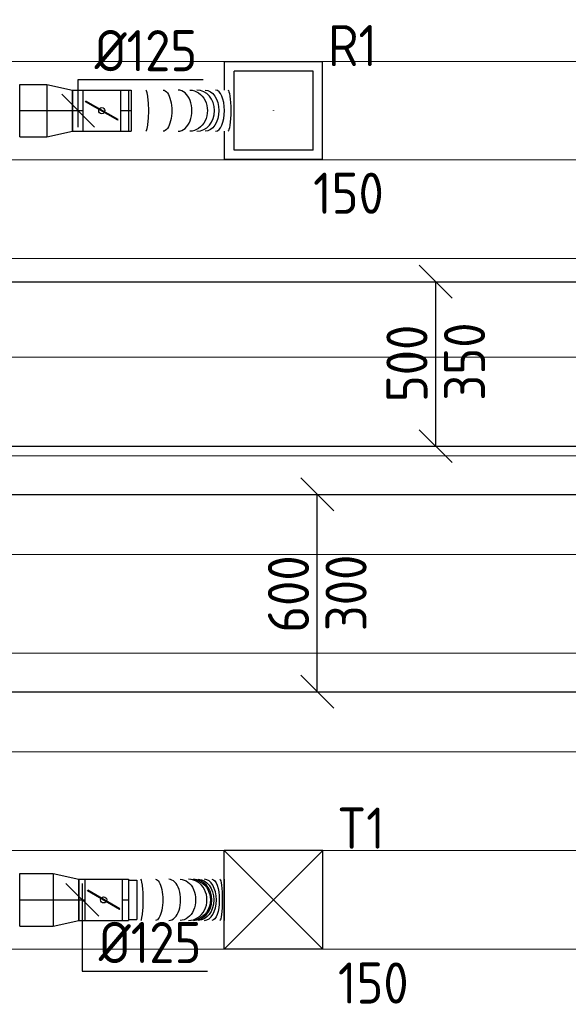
# Model space of a CAD drawing. Header units: millimetres. Extents: x -72915 to 21022, y 6278 to 52916.
# Tile 9 of 60: x -50687 to -49019, y 17281 to 20275. Entities that reach past the tile are written whole.
import ezdxf
from ezdxf.enums import TextEntityAlignment as Align

# ---------------------------------------------------------------- set-up
doc = ezdxf.new("R2010")
doc.units = ezdxf.units.MM
doc.header["$LTSCALE"] = 50
doc.linetypes.add('CENTER2', pattern=[28.575, 19.05, -3.175, 3.175, -3.175])
for name, color, linetype in [('4plfd', 254, 'Continuous'), ('WL570---_RETOUR', 100, 'Continuous'), ('WL570---_RETOUR_HL', 1, 'Continuous'), ('WL570---_TOEVOER', 200, 'Continuous'), ('WL570---_TOEVOER_HL', 1, 'Continuous'), ('WL570---_TOEVOER_RST', 200, 'Continuous'), ('WL570---_TOEVOER_RST_HL', 1, 'Continuous'), ('WM570---_RETOUR', 2, 'Continuous'), ('WM570---_RETOUR_PR', 2, 'Continuous'), ('WM570---_TOEVOER', 2, 'Continuous'), ('WM570---_TOEVOER_PR', 2, 'Continuous'), ('WM570---_TOEVOER_RST_PR', 1, 'Continuous')]:
    doc.layers.add(name, color=color, linetype=linetype)
doc.layers.add('WL570---_BESTAAND-MAATVOERING', color=161, linetype='Continuous', lineweight=0)
doc.styles.add('BURO-025', font='ISO96.shx', dxfattribs={"height": 125})

# ---------------------------------------------------------------- blocks, each defined once
blk = doc.blocks.new('Groep-73')
at = {"color": 8, "linetype": 'Continuous', "lineweight": 13}
for p, q in [((-54820.8, 18699.1), (-22154.9, 18699.1)), ((-54820.8, 18699.1), (-22154.9, 18699.1)), ((-54820.8, 18399.1), (-22154.9, 18399.1)), ((-54820.8, 18099.1), (-22154.9, 18099.1)), ((-54820.8, 17799.1), (-22154.9, 17799.1)), ((-54820.8, 17499.1), (-22154.9, 17499.1)), ((-22154.9, 17199.1), (-54820.8, 17199.1)), ((-54820.8, 16899.1), (-22154.9, 16899.1)), ((-22154.9, 16599.1), (-54820.8, 16599.1)), ((-22154.9, 16299.1), (-54820.8, 16299.1)), ((-22154.9, 15999.1), (-54820.8, 15999.1))]:
    blk.add_line(p, q, dxfattribs=at)
blk = doc.blocks.new('Groep-79')
at = {"color": 8}
blk.add_blockref('Groep-73', (0, 0), dxfattribs=at)
blk = doc.blocks.new('Block plafond 1e verd')
at = {"layer": '4plfd'}
blk.add_blockref('Groep-79', (22004.9, -19149), dxfattribs=at)
blk = doc.blocks.new('*U358')
at = {"color": 0, "ltscale": 10}
for p, q in [((150, 150, -2500), (-150, 150, -2500)), ((-150, -150, -2500), (-150, 150, -2500)), ((150, -150, -2500), (-150, 150, -2500)), ((-150, -150, -2500), (150, 150, -2500)), ((150, -150, -2500), (150, 150, -2500)), ((150, -150, -2500), (-150, -150, -2500))]:
    blk.add_line(p, q, dxfattribs=at)
at = {"layer": 'WL570---_TOEVOER_RST_HL', "linetype": 'CENTER2'}
blk.add_circle((0, 0, -2500), 0.075, dxfattribs=at)
at = {"layer": 'WL570---_TOEVOER_RST', "color": 2, "style": 'BURO-025'}
for tag in ['MC', 'Q']:
    blk.add_attdef(tag, text='', height=125, dxfattribs=at).set_placement((0, 0), align=Align.MIDDLE)
at = {"layer": 'WM570---_TOEVOER_RST_PR', "color": 2, "style": 'BURO-025'}
blk.add_attdef('POSNR', text='', height=125, dxfattribs=at).set_placement((0, 0), align=Align.MIDDLE)
blk = doc.blocks.new('*U459')
at = {"color": 0, "ltscale": 10}
for p, q in [((0, 80, -2700), (101.5, 80, -2700)), ((0, -80, -2700), (0, 80, -2700)), ((101.5, 80, -2700), (101.5, -80, -2700)), ((0, -80, -2700), (101.5, -80, -2700))]:
    blk.add_line(p, q, dxfattribs=at)
at = {"layer": 'WL570---_TOEVOER_HL', "linetype": 'CENTER2'}
blk.add_line((0, 0, -2700), (101.5, 0, -2700), dxfattribs=at)
at = {"layer": 'WM570---_TOEVOER_PR', "color": 2, "style": 'BURO-025'}
blk.add_attdef('POSNR', text='', height=125, dxfattribs=at).set_placement((0, 0), align=Align.MIDDLE)
blk = doc.blocks.new('*U460')
at = {"color": 0, "ltscale": 10}
for p, q in [((0, 62.5, -2700), (19, 62.5, -2700)), ((0, -62.5, -2700), (0, 62.5, -2700)), ((0, -62.5, -2700), (19, -62.5, -2700))]:
    blk.add_line(p, q, dxfattribs=at)
at = {"layer": 'WL570---_TOEVOER_HL', "linetype": 'CENTER2'}
blk.add_line((0, 0, -2700), (19, 0, -2700), dxfattribs=at)
at = {"layer": 'WM570---_TOEVOER_PR', "color": 2, "style": 'BURO-025'}
blk.add_attdef('POSNR', text='', height=125, dxfattribs=at).set_placement((0, 0), align=Align.MIDDLE)
blk = doc.blocks.new('*U461')
at = {"color": 0, "ltscale": 10}
for p, q in [((0, 80, -2700), (78.2, 62.5, -2700)), ((0, 80, -2700), (0, -80, -2700)), ((78.2, 62.5, -2700), (78.2, -62.5, -2700)), ((0, -80, -2700), (78.2, -62.5, -2700))]:
    blk.add_line(p, q, dxfattribs=at)
at = {"layer": 'WL570---_TOEVOER_HL', "linetype": 'CENTER2'}
blk.add_line((0, 0, -2700), (78.2, 0, -2700), dxfattribs=at)
for centre in [(0, 0, -2700), (78.2, 0, -2700)]:
    blk.add_circle(centre, 0.075, dxfattribs=at)
at = {"layer": 'WM570---_TOEVOER_PR', "color": 2, "style": 'BURO-025'}
blk.add_attdef('POSNR', text='', height=125, dxfattribs=at).set_placement((0, 0), align=Align.MIDDLE)
blk = doc.blocks.new('*U462')
at = {"ltscale": 10}
for p, q in [((-56.4, 62.5, -2700), (56.4, 62.5, -2700)), ((-56.4, -62.5, -2700), (-56.4, 62.5, -2700)), ((56.4, 62.5, -2700), (56.4, -62.5, -2700)), ((75.4, 59.4, -2700), (100.8, 59.4, -2700)), ((100.8, 59.4, -2700), (100.8, -59.4, -2700)), ((-49.4, 27.3, -2700), (-48.4, 29.1, -2700)), ((48.4, -29.1, -2700), (-49.4, 27.3, -2700)), ((49.4, -27.3, -2700), (-48.4, 29.1, -2700)), ((48.4, -29.1, -2700), (49.4, -27.3, -2700)), ((75.4, -59.4, -2700), (100.8, -59.4, -2700)), ((-56.4, -62.5, -2700), (56.4, -62.5, -2700))]:
    blk.add_line(p, q, dxfattribs=at)
blk.add_circle((0, 0, -2700), 9.41, dxfattribs=at)
at = {"layer": 'WL570---_TOEVOER', "color": 2, "style": 'BURO-025'}
blk.add_attdef('I', text='', height=125, dxfattribs=at).set_placement((0, 0), align=Align.MIDDLE)
at = {"layer": 'WM570---_TOEVOER_PR', "color": 2, "style": 'BURO-025'}
blk.add_attdef('POSNR', text='', height=125, dxfattribs=at).set_placement((0, 0), align=Align.MIDDLE)
blk = doc.blocks.new('*U465')
at = {"color": 0, "ltscale": 10}
for p, q in [((0, 62.5, -2700), (19, 62.5, -2700)), ((19, 62.5, -2700), (19, -62.5, -2700)), ((0, -62.5, -2700), (19, -62.5, -2700))]:
    blk.add_line(p, q, dxfattribs=at)
at = {"layer": 'WL570---_TOEVOER_HL', "linetype": 'CENTER2'}
blk.add_line((0, 0, -2700), (19, 0, -2700), dxfattribs=at)
at = {"layer": 'WM570---_TOEVOER_PR', "color": 2, "style": 'BURO-025'}
blk.add_attdef('POSNR', text='', height=125, dxfattribs=at).set_placement((0, 0), align=Align.MIDDLE)
blk = doc.blocks.new('*U466')
at = {"color": 0, "ltscale": 10}
for p, q in [((0, 62.5, -2700), (0, -62.5, -2700)), ((291.1, 62.5, -2700), (291.1, -62.5, -2700))]:
    blk.add_line(p, q, dxfattribs=at)
for centre, major_axis, ratio, start_param, end_param in [((37.3, 0, -2700), (0, -62.5), 0.122789, 0, 3.141593), ((122.6, 0, -2700), (0, -62.5), 0.577903, 0, 3.141593), ((182.6, 0, -2700), (0, -62.5), 0.897717, 0, 3.141593), ((197.8, 0, -2700), (0, 62.5), 0.897717, 3.141593, 6.283185), ((231.1, 0, -2700), (0, 62.5), 0.577903, 3.141593, 6.283185), ((278.4, 0, -2700), (0, 62.5), 0.122789, 3.141593, 6.283185)]:
    blk.add_ellipse(centre, major_axis=major_axis, ratio=ratio, start_param=start_param, end_param=end_param, dxfattribs=at)
at = {"color": 0, "ltscale": 10, "extrusion": (0, 0, -1)}
for centre, major_axis, ratio, start_param, end_param in [((82, 0, -2700), (0, 62.5), 0.361072, 0, 3.141593), ((156.8, 0, -2700), (0, 62.5), 0.760398, 0, 3.141593), ((190.5, 0, -2700), (0, 62.5), 0.939708, 0, 3.141593), ((212.1, 0, -2700), (0, -62.5), 0.760398, 3.141593, 6.283185), ((253.6, 0, -2700), (0, -62.5), 0.361072, 3.141593, 6.283185)]:
    blk.add_ellipse(centre, major_axis=major_axis, ratio=ratio, start_param=start_param, end_param=end_param, dxfattribs=at)
at = {"layer": 'WM570---_TOEVOER_PR', "color": 2, "style": 'BURO-025'}
blk.add_attdef('POSNR', text='', height=125, dxfattribs=at).set_placement((0, 0), align=Align.MIDDLE)
blk = doc.blocks.new('*U469')
at = {"layer": 'WM570---_TOEVOER', "color": 0, "ltscale": 10}
for p, q in [((50, -50), (-50, 50)), ((0, 50), (0, -217.2)), ((0, -217.2), (380.4, -217.2))]:
    blk.add_line(p, q, dxfattribs=at)
at = {"layer": 'WM570---_TOEVOER', "color": 0, "style": 'BURO-025'}
blk.add_text('%%c125', height=125, dxfattribs=at).set_placement((50, -192.2))
blk = doc.blocks.new('*U470')
at = {"layer": 'WM570---_TOEVOER', "color": 0, "ltscale": 10}
for p, q in [((50, 250), (-50, 350)), ((0, -300), (0, 300)), ((50, -350), (-50, -250))]:
    blk.add_line(p, q, dxfattribs=at)
at = {"layer": 'WM570---_TOEVOER', "color": 0, "style": 'BURO-025'}
for s, p in [('600', (-25, -120.5)), ('300', (150, -116.1)), ('300', (150, -116.1))]:
    blk.add_text(s, height=125, rotation=90, dxfattribs=at).set_placement(p)
blk = doc.blocks.new('*U546')
at = {"color": 0, "ltscale": 10}
for p, q in [((0, 62.5, -2700), (32.4, 62.5, -2700)), ((32.4, 62.5, -2700), (32.4, -62.5, -2700)), ((0, -62.5, -2700), (32.4, -62.5, -2700))]:
    blk.add_line(p, q, dxfattribs=at)
at = {"layer": 'WL570---_RETOUR_HL', "linetype": 'CENTER2'}
blk.add_line((0, 0, -2700), (32.4, 0, -2700), dxfattribs=at)
at = {"layer": 'WM570---_RETOUR_PR', "color": 2, "style": 'BURO-025'}
blk.add_attdef('POSNR', text='', height=125, dxfattribs=at).set_placement((0, 0), align=Align.MIDDLE)
blk = doc.blocks.new('*U547')
at = {"layer": 'WM570---_RETOUR', "color": 0, "ltscale": 10}
for p, q in [((50, 200), (-50, 300)), ((0, -250), (0, 250)), ((50, -300), (-50, -200))]:
    blk.add_line(p, q, dxfattribs=at)
at = {"layer": 'WM570---_RETOUR', "color": 0, "style": 'BURO-025'}
for s, p in [('500', (-25, -116.1)), ('350', (150, -111.6)), ('350', (150, -111.6))]:
    blk.add_text(s, height=125, rotation=90, dxfattribs=at).set_placement(p)
blk = doc.blocks.new('*U549')
at = {"layer": 'WM570---_RETOUR', "color": 0, "ltscale": 10}
for p, q in [((0, 95), (380.4, 95)), ((0, -50), (0, 95)), ((50, -50), (-50, 50))]:
    blk.add_line(p, q, dxfattribs=at)
at = {"layer": 'WM570---_RETOUR', "color": 0, "style": 'BURO-025'}
blk.add_text('%%c125', height=125, dxfattribs=at).set_placement((50, 120))
blk = doc.blocks.new('*U583')
at = {"color": 0, "ltscale": 10}
for p, q in [((149, 149, -2450), (-149, 149, -2450)), ((-149, 62.5, -2450), (-149, 149, -2450)), ((120, 120, -2450), (-120, 120, -2450)), ((-120, -120, -2450), (-120, 120, -2450)), ((120, -120, -2450), (120, 120, -2450)), ((149, -149, -2450), (149, 149, -2450)), ((-149, -149, -2450), (-149, -62.5, -2450)), ((149, -149, -2450), (-149, -149, -2450)), ((120, -120, -2450), (-120, -120, -2450))]:
    blk.add_line(p, q, dxfattribs=at)
at = {"layer": 'WL570---_RETOUR_HL', "linetype": 'CENTER2'}
blk.add_circle((0, 0, -2450), 0.075, dxfattribs=at)
at = {"layer": 'WL570---_RETOUR', "color": 2, "style": 'BURO-025'}
for tag in ['MC', 'Q']:
    blk.add_attdef(tag, text='', height=125, dxfattribs=at).set_placement((0, 0), align=Align.MIDDLE)
at = {"layer": 'WM570---_RETOUR_PR', "color": 2, "style": 'BURO-025'}
blk.add_attdef('POSNR', text='', height=125, dxfattribs=at).set_placement((0, 0), align=Align.MIDDLE)
blk = doc.blocks.new('*U598')
at = {"color": 0, "ltscale": 10}
for p, q in [((0, 80, -2650), (78.2, 62.5, -2650)), ((0, 80, -2650), (0, -80, -2650)), ((78.2, 62.5, -2650), (78.2, -62.5, -2650)), ((0, -80, -2650), (78.2, -62.5, -2650))]:
    blk.add_line(p, q, dxfattribs=at)
at = {"layer": 'WL570---_RETOUR_HL', "linetype": 'CENTER2'}
blk.add_line((0, 0, -2650), (78.2, 0, -2650), dxfattribs=at)
for centre in [(0, 0, -2650), (78.2, 0, -2650)]:
    blk.add_circle(centre, 0.075, dxfattribs=at)
at = {"layer": 'WM570---_RETOUR_PR', "color": 2, "style": 'BURO-025'}
blk.add_attdef('POSNR', text='', height=125, dxfattribs=at).set_placement((0, 0), align=Align.MIDDLE)
blk = doc.blocks.new('*U599')
at = {"color": 0, "ltscale": 10}
for p, q in [((0, 80, -2650), (82.6, 80, -2650)), ((0, -80, -2650), (0, 80, -2650)), ((82.6, 80, -2650), (82.6, -80, -2650)), ((0, -80, -2650), (82.6, -80, -2650))]:
    blk.add_line(p, q, dxfattribs=at)
at = {"layer": 'WL570---_RETOUR_HL', "linetype": 'CENTER2'}
blk.add_line((0, 0, -2650), (82.6, 0, -2650), dxfattribs=at)
at = {"layer": 'WM570---_RETOUR_PR', "color": 2, "style": 'BURO-025'}
blk.add_attdef('POSNR', text='', height=125, dxfattribs=at).set_placement((0, 0), align=Align.MIDDLE)
blk = doc.blocks.new('*U606')
at = {"color": 0, "ltscale": 10}
for p, q in [((0, 62.5, -2650), (32.4, 62.5, -2650)), ((0, -62.5, -2650), (0, 62.5, -2650)), ((0, -62.5, -2650), (32.4, -62.5, -2650))]:
    blk.add_line(p, q, dxfattribs=at)
at = {"layer": 'WL570---_RETOUR_HL', "linetype": 'CENTER2'}
blk.add_line((0, 0, -2650), (32.4, 0, -2650), dxfattribs=at)
at = {"layer": 'WM570---_RETOUR_PR', "color": 2, "style": 'BURO-025'}
blk.add_attdef('POSNR', text='', height=125, dxfattribs=at).set_placement((0, 0), align=Align.MIDDLE)
blk = doc.blocks.new('*U607')
at = {"ltscale": 10}
for p, q in [((-56.4, 62.5, -2650), (56.4, 62.5, -2650)), ((-56.4, -62.5, -2650), (-56.4, 62.5, -2650)), ((56.4, 62.5, -2650), (56.4, -62.5, -2650)), ((-49.4, 27.3, -2650), (-48.4, 29.1, -2650)), ((48.4, -29.1, -2650), (-49.4, 27.3, -2650)), ((49.4, -27.3, -2650), (-48.4, 29.1, -2650)), ((48.4, -29.1, -2650), (49.4, -27.3, -2650)), ((-56.4, -62.5, -2650), (56.4, -62.5, -2650))]:
    blk.add_line(p, q, dxfattribs=at)
blk.add_circle((0, 0, -2650), 9.41, dxfattribs=at)
at = {"layer": 'WL570---_RETOUR', "color": 2, "style": 'BURO-025'}
blk.add_attdef('I', text='', height=125, dxfattribs=at).set_placement((0, 0), align=Align.MIDDLE)
at = {"layer": 'WM570---_RETOUR_PR', "color": 2, "style": 'BURO-025'}
blk.add_attdef('POSNR', text='', height=125, dxfattribs=at).set_placement((0, 0), align=Align.MIDDLE)
blk = doc.blocks.new('*U608')
at = {"color": 0, "ltscale": 10}
for p, q in [((0, 62.5, -2650), (0, -62.5, -2650)), ((24.8, 62.5, -2650), (24.8, -62.5, -2650))]:
    blk.add_line(p, q, dxfattribs=at)
for centre, major_axis, ratio, start_param, end_param in [((77, 0, -2650), (0, -62.5), 0.146402, 0, 3.141593), ((175.5, 0, -2650), (0, -62.5), 0.671599, 0, 3.141593), ((232.6, 0, -2650), (0, 62.5), 0.859911, 3.141593, 6.283185), ((289.5, 0, -2650), (0, 62.5), 0.426917, 3.141593, 6.283185)]:
    blk.add_ellipse(centre, major_axis=major_axis, ratio=ratio, start_param=start_param, end_param=end_param, dxfattribs=at)
at = {"color": 0, "ltscale": 10, "extrusion": (0, 0, -1)}
for centre, major_axis, ratio, start_param, end_param in [((129.6, 0, -2650), (0, 62.5), 0.426917, 0, 3.141593), ((210.8, 0, -2650), (0, 62.5), 0.859911, 0, 3.141593), ((257.4, 0, -2650), (0, -62.5), 0.671599, 3.141593, 6.283185), ((326.4, 0, -2650), (0, -62.5), 0.146402, 3.141593, 6.283185)]:
    blk.add_ellipse(centre, major_axis=major_axis, ratio=ratio, start_param=start_param, end_param=end_param, dxfattribs=at)
at = {"layer": 'WM570---_RETOUR_PR', "color": 2, "style": 'BURO-025'}
blk.add_attdef('POSNR', text='', height=125, dxfattribs=at).set_placement((0, 0), align=Align.MIDDLE)
blk = doc.blocks.new('*U628')
at = {"color": 0, "ltscale": 10}
for p, q in [((0, 250, -2650), (5097.7, 250, -2650)), ((0, -250, -2650), (5097.7, -250, -2650))]:
    blk.add_line(p, q, dxfattribs=at)
at = {"layer": 'WM570---_RETOUR_PR', "color": 2, "style": 'BURO-025'}
blk.add_attdef('POSNR', text='', height=125, dxfattribs=at).set_placement((0, 0), align=Align.MIDDLE)
blk = doc.blocks.new('*U867')
at = {"color": 0, "ltscale": 10}
for p, q in [((0, 300), (4242.3, 300)), ((0, -300), (4242.3, -300))]:
    blk.add_line(p, q, dxfattribs=at)
at = {"layer": 'WM570---_TOEVOER_PR', "color": 2, "style": 'BURO-025'}
blk.add_attdef('POSNR', text='', height=125, dxfattribs=at).set_placement((0, 0), align=Align.MIDDLE)

msp = doc.modelspace()

# ---------------------------------------------------------------- linework, layer by layer
at = {"layer": 'WL570---_BESTAAND-MAATVOERING'}
msp.add_line((-52816.7, 19548.4), (-20816.9, 19548.4), dxfattribs=at)

# ---------------------------------------------------------------- block references
at = {"layer": 'WL570---_RETOUR'}
ref = msp.add_blockref('*U583', (-49915.4, 19998.4, 2450), dxfattribs=at)
ref.add_attrib('Q', '150', dxfattribs={"color": 2, "height": 125, "style": 'BURO-025'}).set_placement((-49687.7, 19747.3), align=Align.MIDDLE)
ref.add_attrib('MC', 'R1', dxfattribs={"color": 2, "height": 125, "style": 'BURO-025'}).set_placement((-49675.4, 20196.3), align=Align.MIDDLE)
for name, p in [('*U599', (-50687.1, 19998.4, 2650)), ('*U598', (-50604.5, 19998.4, 2650)), ('*U606', (-50526.3, 19998.4, 2650)), ('*U607', (-50437.5, 19998.4, 2650)), ('*U546', (-50381, 19998.4, 2700)), ('*U608', (-50381, 19998.4, 2650)), ('*U628', (-52220.5, 19228.1, 2650))]:
    msp.add_blockref(name, p, dxfattribs=at)
at = {"layer": 'WL570---_TOEVOER'}
for name, p in [('*U867', (-52648.4, 18531.4)), ('*U459', (-50687.1, 17598.4, 2700)), ('*U461', (-50585.5, 17598.4, 2700)), ('*U460', (-50507.3, 17598.4, 2700)), ('*U462', (-50431.9, 17598.4, 2700)), ('*U465', (-50375.5, 17598.4, 2700)), ('*U466', (-50356.5, 17598.4, 2700))]:
    msp.add_blockref(name, p, dxfattribs=at)
ref = msp.add_blockref('*U358', (-49915.4, 17598.4, 2500), dxfattribs=at)
ref.add_attrib('Q', '150', (-49719.7, 17283), dxfattribs={"layer": 'WL570---_TOEVOER_RST', "color": 2, "height": 125, "style": 'BURO-025'})
ref.add_attrib('MC', 'T1', (-49722.2, 17754), dxfattribs={"layer": 'WL570---_TOEVOER_RST', "color": 2, "height": 125, "style": 'BURO-025'})
at = {"layer": 'WM570---_RETOUR'}
for name, p in [('*U549', (-50509.3, 19998.4, 2700)), ('*U547', (-49422.4, 19228.1, 2700))]:
    msp.add_blockref(name, p, dxfattribs=at)
at = {"layer": 'WM570---_TOEVOER'}
for name, p in [('Block plafond 1e verd', (-19765.4, 20598.3)), ('*U470', (-49782.5, 18531.4)), ('*U469', (-50496.7, 17598.4, 2700))]:
    msp.add_blockref(name, p, dxfattribs=at)

doc.saveas('drawing.dxf')
